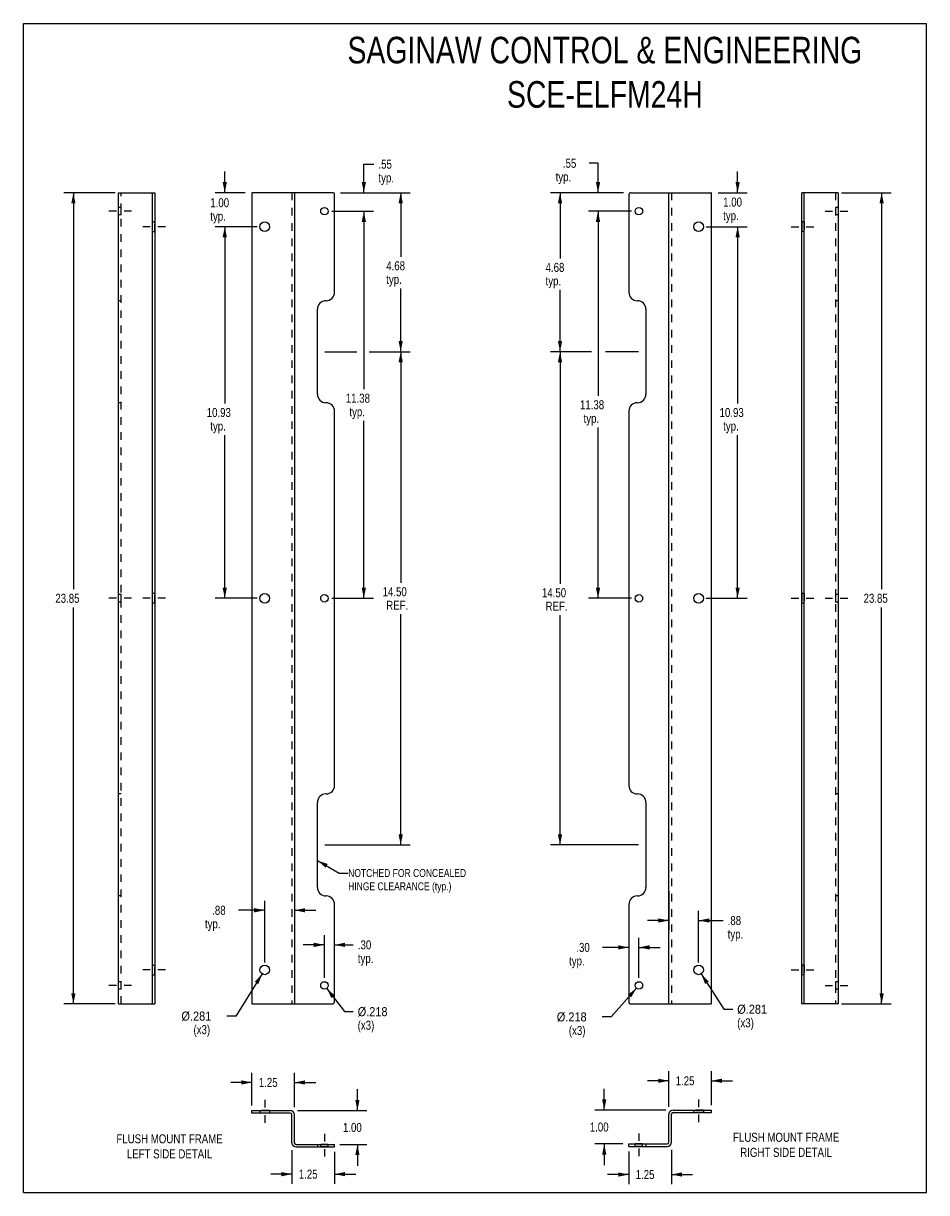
# Model space of a CAD drawing. Header units: inches. Extents: x 0 to 26.6, y 0 to 34.4.
import ezdxf

# ---------------------------------------------------------------- set-up
doc = ezdxf.new("R2010")
doc.units = ezdxf.units.IN
doc.header["$LTSCALE"] = 2.240741
doc.header["$MEASUREMENT"] = 0
doc.linetypes.add('DASHED', pattern=[0.2, 0.1, -0.1])
doc.linetypes.add('HIDDEN', pattern=[0.2, 0.1, -0.1])
doc.layers.get('0').update_dxf_attribs({"linetype": 'CONTINUOUS'})
doc.layers.add('DEFAULT_2', color=8, linetype='HIDDEN')
doc.layers.add('DIMENSIONS', color=7, linetype='CONTINUOUS')
doc.styles.get("Standard").update_dxf_attribs({"font": 'txt', "width": 0.8})
doc.dimstyles.new('DIMSTYLE_1', dxfattribs={"dimtxt": 0.265625, "dimasz": 0.3125, "dimexe": 0.18, "dimexo": 0.0625, "dimgap": 0.09, "dimtad": 0, "dimtih": 1, "dimtoh": 1, "dimzin": 4, "dimdsep": 46, "dimtxsty": 'Standard', "dimblk": '_FILLED', "dimblk1": '_FILLED', "dimblk2": '_FILLED', "dimcen": 0.09, "dimadec": 0, "dimazin": 0, "dimtfac": 1, "dimtofl": 0, "dimtmove": 0, "dimatfit": 3, "dimldrblk": '_FILLED', "dimfxl": 0, "dimtolj": 1, "dimtzin": 4, "dimarcsym": 0})
doc.dimstyles.new('DIMSTYLE_2', dxfattribs={"dimtxt": 0.265625, "dimasz": 0.3125, "dimexe": 0.18, "dimexo": 0.0625, "dimgap": 0.09, "dimtad": 0, "dimtih": 1, "dimtoh": 1, "dimdec": 3, "dimzin": 4, "dimdsep": 46, "dimtxsty": 'Standard', "dimblk": '_FILLED', "dimblk1": '_FILLED', "dimblk2": '_FILLED', "dimcen": 0.09, "dimadec": 0, "dimazin": 0, "dimtfac": 1, "dimtdec": 3, "dimtofl": 0, "dimtmove": 0, "dimatfit": 3, "dimldrblk": '_FILLED', "dimfxl": 0, "dimtolj": 1, "dimtzin": 4, "dimarcsym": 0})

# ---------------------------------------------------------------- blocks, each defined once
blk = doc.blocks.new('_FILLED')
at = {"color": 0, "linetype": 'ByBlock'}
blk.add_solid([(0, 0), (-1, 0.2), (-1, -0.2)], dxfattribs=at)
blk = doc.blocks.new('*D')
at = {"layer": 'DIMENSIONS', "color": 2, "linetype": 'CONTINUOUS'}
for p, q in [((16.899, 30.263), (16.636, 30.263)), ((16.899, 29.398), (16.899, 30.263)), ((5.922, 29.398), (5.922, 30.023)), ((21.004, 29.398), (21.004, 30.023)), ((2.703, 29.398), (1.19, 29.398)), ((1.471, 29.398), (1.471, 17.738)), ((6.519, 29.398), (5.641, 29.398)), ((17.649, 29.398), (16.618, 29.398)), ((20.436, 29.398), (21.285, 29.398)), ((24.055, 29.398), (25.521, 29.398)), ((25.24, 29.398), (25.24, 17.738)), ((9.071, 28.853), (10.293, 28.853)), ((10.012, 28.853), (10.012, 23.621)), ((17.883, 28.853), (16.618, 28.853)), ((17.883, 28.853), (16.618, 28.853)), ((16.899, 28.853), (16.899, 28.228)), ((16.899, 28.853), (16.899, 23.428)), ((6.879, 28.398), (5.641, 28.398)), ((6.879, 28.398), (5.641, 28.398)), ((5.922, 28.398), (5.922, 27.773)), ((5.922, 28.398), (5.922, 23.201)), ((20.076, 28.398), (21.285, 28.398)), ((20.076, 28.398), (21.285, 28.398)), ((21.004, 28.398), (21.004, 27.773)), ((21.004, 28.398), (21.004, 23.201)), ((10.381, 24.723), (11.377, 24.723)), ((11.096, 24.723), (11.096, 17.931)), ((16.589, 24.723), (15.5, 24.723)), ((15.782, 24.723), (15.782, 17.902)), ((10.012, 17.473), (10.012, 22.692)), ((16.899, 17.473), (16.899, 22.498)), ((5.922, 17.473), (5.922, 22.271)), ((21.004, 17.473), (21.004, 22.271)), ((1.471, 5.548), (1.471, 17.207)), ((6.879, 17.473), (5.641, 17.473)), ((9.071, 17.473), (10.293, 17.473)), ((17.883, 17.473), (16.618, 17.473)), ((20.076, 17.473), (21.285, 17.473)), ((25.24, 5.548), (25.24, 17.207)), ((11.096, 10.223), (11.096, 17.002)), ((15.782, 10.223), (15.782, 16.972)), ((8.867, 10.223), (11.377, 10.223)), ((18.087, 10.223), (15.5, 10.223)), ((7.973, 9.013), (7.973, 8.02)), ((18.982, 8.856), (18.982, 7.718)), ((7.098, 8.301), (6.322, 8.301)), ((7.098, 6.766), (7.098, 8.583)), ((7.973, 8.301), (8.598, 8.301)), ((17.805, 8.254), (17.805, 6.928)), ((19.857, 6.766), (19.857, 8.281)), ((18.982, 8), (18.357, 8)), ((19.857, 8), (20.579, 8)), ((8.853, 6.311), (8.853, 7.565)), ((9.15, 5.829), (9.15, 7.565)), ((8.853, 7.284), (8.228, 7.284)), ((9.15, 7.284), (9.703, 7.284)), ((18.102, 6.311), (18.102, 7.49)), ((17.805, 7.209), (17.031, 7.209)), ((18.102, 7.209), (18.727, 7.209)), ((7.023, 6.429), (6.244, 5.19)), ((19.933, 6.429), (20.602, 5.391)), ((8.919, 6.006), (9.44, 5.32)), ((18.03, 6.011), (17.282, 5.166)), ((2.703, 5.548), (1.19, 5.548)), ((24.055, 5.548), (25.521, 5.548)), ((6.244, 5.19), (5.986, 5.19)), ((9.44, 5.32), (9.698, 5.32)), ((17.282, 5.166), (17.024, 5.166)), ((20.602, 5.391), (20.86, 5.391)), ((6.723, 2.559), (6.723, 3.521)), ((7.973, 2.508), (7.973, 3.521)), ((18.982, 2.52), (18.982, 3.569)), ((20.232, 2.571), (20.232, 3.569)), ((6.723, 3.239), (6.098, 3.239)), ((7.973, 3.239), (8.598, 3.239)), ((18.982, 3.288), (18.357, 3.288)), ((20.232, 3.288), (20.857, 3.288)), ((9.823, 2.415), (9.823, 3.04)), ((17.082, 2.428), (17.082, 3.053)), ((8.065, 2.415), (10.104, 2.415)), ((18.889, 2.428), (16.801, 2.428)), ((9.306, 1.417), (10.104, 1.417)), ((9.823, 1.417), (9.823, 0.792)), ((17.626, 1.43), (16.801, 1.43)), ((17.082, 1.43), (17.082, 0.805)), ((7.898, 1.25), (7.898, 0.261)), ((9.15, 1.199), (9.15, 0.261)), ((17.805, 1.211), (17.805, 0.251)), ((19.057, 1.262), (19.057, 0.251)), ((7.898, 0.543), (7.273, 0.543)), ((9.15, 0.543), (9.775, 0.543)), ((17.805, 0.532), (17.18, 0.532)), ((19.057, 0.532), (19.682, 0.532))]:
    blk.add_line(p, q, dxfattribs=at)
at = {"layer": 'DIMENSIONS', "color": 2, "linetype": 'CONTINUOUS', "xscale": 0.3125, "yscale": 0.3125, "zscale": 0.3125}
for p, rotation in [((5.922, 29.398), 270), ((16.899, 29.398), 270), ((21.004, 29.398), 270), ((1.471, 29.398), 90), ((25.24, 29.398), 90), ((10.012, 28.853), 90), ((16.899, 28.853), 90), ((16.899, 28.853), 90), ((5.922, 28.398), 90), ((5.922, 28.398), 90), ((21.004, 28.398), 90), ((21.004, 28.398), 90), ((11.096, 24.723), 90), ((15.782, 24.723), 90), ((5.922, 17.473), 270), ((10.012, 17.473), 270), ((16.899, 17.473), 270), ((21.004, 17.473), 270), ((11.096, 10.223), 270), ((15.782, 10.223), 270), ((7.973, 8.301), 180), ((19.857, 8), 180), ((9.15, 7.284), 180), ((18.102, 7.209), 180), ((7.023, 6.429), 57.82459575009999), ((19.933, 6.429), 122.7717360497), ((1.471, 5.548), 270), ((8.919, 6.006), 127.2252888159), ((18.03, 6.011), 48.49450131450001), ((25.24, 5.548), 270), ((7.973, 3.239), 180), ((20.232, 3.288), 180), ((9.823, 2.415), 270), ((17.082, 2.428), 270), ((9.823, 1.417), 90), ((17.082, 1.43), 90), ((9.15, 0.543), 180), ((19.057, 0.532), 180)]:
    blk.add_blockref('_FILLED', p, dxfattribs=dict(at, rotation=rotation))
for p in [(7.098, 8.301), (18.982, 8), (8.853, 7.284), (17.805, 7.209), (6.723, 3.239), (18.982, 3.288), (7.898, 0.543), (17.805, 0.532)]:
    blk.add_blockref('_FILLED', p, dxfattribs=at)
at = {"layer": 'DIMENSIONS', "color": 2, "linetype": 'CONTINUOUS'}
for s, width, p in [('.55', 0.8, (15.866, 30.13)), ('typ.', 0.8, (15.653, 29.731)), ('1.00', 0.8, (5.497, 28.97)), ('1.00', 0.8, (20.579, 28.989)), ('typ.', 0.8, (5.497, 28.572)), ('typ.', 0.8, (20.579, 28.59)), ('11.38', 0.8, (9.481, 23.223)), ('10.93', 0.8, (5.391, 22.802)), ('typ.', 0.8, (9.587, 22.824)), ('11.38', 0.8, (16.368, 23.03)), ('10.93', 0.8, (20.473, 22.802)), ('typ.', 0.8, (16.474, 22.631)), ('typ.', 0.8, (5.497, 22.404)), ('typ.', 0.8, (20.579, 22.404)), ('23.85', 0.8, (0.94, 17.34)), ('14.50', 0.8, (10.564, 17.533)), ('14.50', 0.8, (15.25, 17.504)), ('23.85', 0.8, (24.708, 17.34)), ('REF.', 0.8, (10.671, 17.134)), ('REF.', 0.8, (15.357, 17.105)), ('.88', 0.8, (5.552, 8.168)), ('typ.', 0.8, (5.339, 7.77)), ('.88', 0.8, (20.712, 7.867)), ('typ.', 0.8, (20.712, 7.468)), ('.30', 0.8, (9.836, 7.151)), ('.30', 0.8, (16.261, 7.076)), ('typ.', 0.8, (9.836, 6.753)), ('typ.', 0.8, (16.048, 6.678)), ('%%c.281', 0.906667, (20.993, 5.258)), ('%%c.281', 0.906667, (4.649, 5.057)), ('%%c.218', 0.906667, (9.831, 5.187)), ('%%c.218', 0.906667, (15.687, 5.033)), ('(x3)', 0.8, (5.003, 4.659)), ('(x3)', 0.8, (9.831, 4.788)), ('(x3)', 0.8, (16.041, 4.634)), ('(x3)', 0.8, (20.993, 4.859)), ('1.25', 0.8, (6.923, 3.107)), ('1.25', 0.8, (19.182, 3.155)), ('1.00', 0.8, (16.657, 1.796)), ('1.00', 0.8, (9.398, 1.784)), ('1.25', 0.8, (8.099, 0.41)), ('1.25', 0.8, (18.006, 0.399))]:
    blk.add_text(s, height=0.2656, dxfattribs=dict(at, width=width)).set_placement(p)

msp = doc.modelspace()

# ---------------------------------------------------------------- linework, layer by layer
at = {"color": 7, "linetype": 'CONTINUOUS'}
for p, q in [((0, 0), (0, 34.375)), ((0, 34.375), (26.5625, 34.375)), ((26.5625, 0), (26.5625, 34.375)), ((2.7959, 5.5475), (2.7959, 29.3975)), ((2.7959, 29.3975), (3.8689, 29.3975)), ((3.7939, 5.5475), (3.7939, 29.3975)), ((23.9621, 29.3975), (22.8891, 29.3975)), ((22.9641, 5.5475), (22.9641, 29.3975)), ((23.9621, 29.3975), (23.9621, 5.5475)), ((2.7959, 5.5475), (3.8689, 5.5475)), ((23.9621, 5.5475), (22.8891, 5.5475)), ((6.7227, 2.3403), (6.7227, 2.4153)), ((20.2322, 2.3526), (20.2322, 2.4276)), ((7.8467, 2.3403), (6.7227, 2.3403)), ((7.8977, 1.4683), (7.8977, 2.2893)), ((19.0572, 1.4806), (19.0572, 2.3016)), ((19.1082, 2.3526), (20.2322, 2.3526)), ((9.1497, 1.3423), (9.1497, 1.4173)), ((17.8052, 1.3546), (17.8052, 1.4296)), ((8.0237, 1.3423), (9.1497, 1.3423)), ((17.8052, 1.3546), (18.9312, 1.3546)), ((0, 0), (26.5625, 0))]:
    msp.add_line(p, q, dxfattribs=at)
at = {"color": 3, "linetype": 'CONTINUOUS'}
for p, q in [((3.8689, 29.3975), (3.8689, 5.5475)), ((6.7227, 29.3825), (6.7227, 5.5625)), ((9.1097, 29.3975), (6.7377, 29.3975)), ((7.9727, 29.3975), (7.9727, 5.5475)), ((9.1497, 26.4725), (9.1497, 29.3575)), ((17.8052, 29.335), (17.8052, 26.4725)), ((17.8677, 29.3975), (20.2172, 29.3975)), ((18.9822, 5.5475), (18.9822, 29.3975)), ((20.2322, 5.5625), (20.2322, 29.3825)), ((22.8891, 5.5475), (22.8891, 29.3975)), ((8.8997, 26.2225), (8.8987, 26.2225)), ((18.0552, 26.2225), (18.0562, 26.2225)), ((8.6487, 23.4725), (8.6487, 25.9725)), ((18.3062, 25.9725), (18.3062, 23.4725)), ((8.8997, 23.2225), (8.8987, 23.2225)), ((18.0552, 23.2225), (18.0562, 23.2225)), ((9.1497, 11.9725), (9.1497, 22.9725)), ((17.8052, 22.9725), (17.8052, 11.9725)), ((8.8997, 11.7225), (8.8987, 11.7225)), ((18.0552, 11.7225), (18.0562, 11.7225)), ((8.6487, 8.9725), (8.6487, 11.4725)), ((18.3062, 11.4725), (18.3062, 8.9725)), ((8.8997, 8.7225), (8.8987, 8.7225)), ((18.0552, 8.7225), (18.0562, 8.7225)), ((9.1497, 5.61), (9.1497, 8.4725)), ((17.8052, 8.4725), (17.8052, 5.5875)), ((6.7377, 5.5475), (9.0872, 5.5475)), ((17.8452, 5.5475), (20.2172, 5.5475)), ((6.7227, 2.4153), (7.8467, 2.4153)), ((19.1082, 2.4276), (20.2322, 2.4276)), ((7.9727, 1.4683), (7.9727, 2.2893)), ((18.9822, 1.4806), (18.9822, 2.3016)), ((8.0237, 1.4173), (9.1497, 1.4173)), ((17.8052, 1.4296), (18.9312, 1.4296))]:
    msp.add_line(p, q, dxfattribs=at)
at = {"color": 8, "linetype": 'HIDDEN'}
for p, q in [((2.7959, 28.7435), (2.7959, 28.9615)), ((2.8709, 28.9615), (2.7959, 28.9615)), ((23.9621, 28.9615), (23.8871, 28.9615)), ((23.9621, 28.9615), (23.9621, 28.7435)), ((2.8709, 28.7435), (2.7959, 28.7435)), ((3.7939, 28.257), (3.7939, 28.538)), ((3.7939, 28.538), (3.8689, 28.538)), ((22.9641, 28.538), (22.8891, 28.538)), ((22.9641, 28.538), (22.9641, 28.257)), ((23.9621, 28.7435), (23.8871, 28.7435)), ((3.7939, 28.257), (3.8689, 28.257)), ((22.9641, 28.257), (22.8891, 28.257)), ((2.7959, 17.3635), (2.7959, 17.5815)), ((2.8709, 17.5815), (2.7959, 17.5815)), ((3.7939, 17.332), (3.7939, 17.613)), ((3.8689, 17.613), (3.7939, 17.613)), ((22.9641, 17.613), (22.8891, 17.613)), ((22.9641, 17.613), (22.9641, 17.332)), ((23.9621, 17.5815), (23.8871, 17.5815)), ((23.9621, 17.5815), (23.9621, 17.3635)), ((2.8709, 17.3635), (2.7959, 17.3635)), ((3.8689, 17.332), (3.7939, 17.332)), ((22.9641, 17.332), (22.8891, 17.332)), ((23.9621, 17.3635), (23.8871, 17.3635)), ((3.7939, 6.688), (3.8689, 6.688)), ((3.7939, 6.407), (3.7939, 6.688)), ((22.9641, 6.688), (22.8891, 6.688)), ((22.9641, 6.688), (22.9641, 6.407)), ((2.8709, 6.2015), (2.7959, 6.2015)), ((2.7959, 5.9835), (2.7959, 6.2015)), ((3.7939, 6.407), (3.8689, 6.407)), ((22.9641, 6.407), (22.8891, 6.407)), ((23.9621, 6.2015), (23.8871, 6.2015)), ((23.9621, 6.2015), (23.9621, 5.9835)), ((2.8709, 5.9835), (2.7959, 5.9835)), ((23.9621, 5.9835), (23.8871, 5.9835)), ((6.9572, 2.4153), (6.9572, 2.3403)), ((7.2382, 2.4153), (7.2382, 2.3403)), ((19.7167, 2.4276), (19.7167, 2.3526)), ((19.9977, 2.4276), (19.9977, 2.3526)), ((7.2382, 2.3403), (6.9572, 2.3403)), ((19.9977, 2.3526), (19.7167, 2.3526)), ((8.7437, 1.3423), (8.7437, 1.4173)), ((8.9617, 1.3423), (8.9617, 1.4173)), ((17.9932, 1.3546), (17.9932, 1.4296)), ((18.2112, 1.3546), (18.2112, 1.4296)), ((8.9617, 1.3423), (8.7437, 1.3423)), ((18.2112, 1.3546), (17.9932, 1.3546))]:
    msp.add_line(p, q, dxfattribs=at)
at = {"linetype": 'HIDDEN'}
for p, q in [((2.8709, 28.7435), (2.8709, 28.9615)), ((23.8871, 28.9615), (23.8871, 28.7435)), ((3.8689, 28.257), (3.8689, 28.538)), ((22.8891, 28.538), (22.8891, 28.257)), ((2.8709, 17.3635), (2.8709, 17.5815)), ((3.8689, 17.332), (3.8689, 17.613)), ((22.8891, 17.613), (22.8891, 17.332)), ((23.8871, 17.5815), (23.8871, 17.3635)), ((3.8689, 6.407), (3.8689, 6.688)), ((22.8891, 6.688), (22.8891, 6.407)), ((2.8709, 5.9835), (2.8709, 6.2015)), ((23.8871, 6.2015), (23.8871, 5.9835)), ((7.2382, 2.4153), (6.9572, 2.4153)), ((19.9977, 2.4276), (19.7167, 2.4276)), ((8.9617, 1.4173), (8.7437, 1.4173)), ((18.2112, 1.4296), (17.9932, 1.4296))]:
    msp.add_line(p, q, dxfattribs=at)
at = {"color": 2, "linetype": 'DASHED'}
for p, q in [((3.1834, 28.8525), (2.4834, 28.8525)), ((23.5746, 28.8525), (24.2746, 28.8525)), ((4.1814, 28.3975), (3.4814, 28.3975)), ((22.5766, 28.3975), (23.2766, 28.3975)), ((3.1834, 17.4725), (2.4834, 17.4725)), ((4.1814, 17.4725), (3.4814, 17.4725)), ((22.5766, 17.4725), (23.2766, 17.4725)), ((23.5746, 17.4725), (24.2746, 17.4725)), ((4.1814, 6.5475), (3.4814, 6.5475)), ((22.5766, 6.5475), (23.2766, 6.5475)), ((3.1834, 6.0925), (2.4834, 6.0925)), ((23.5746, 6.0925), (24.2746, 6.0925)), ((7.0977, 2.7278), (7.0977, 2.0278)), ((19.8572, 2.7401), (19.8572, 2.0401)), ((8.8527, 1.7298), (8.8527, 1.0298)), ((18.1022, 1.7421), (18.1022, 1.0421))]:
    msp.add_line(p, q, dxfattribs=at)
at = {"color": 3, "linetype": 'CONTINUOUS'}
for centre, radius in [((8.8527, 28.8525), 0.109), ((18.1022, 28.8525), 0.109), ((7.0977, 28.3975), 0.1405), ((19.8572, 28.3975), 0.1405), ((7.0977, 17.4725), 0.1405), ((8.8527, 17.4725), 0.109), ((18.1022, 17.4725), 0.109), ((19.8572, 17.4725), 0.1405), ((7.0977, 6.5475), 0.1405), ((19.8572, 6.5475), 0.1405), ((8.8527, 6.0925), 0.109), ((18.1022, 6.0925), 0.109)]:
    msp.add_circle(centre, radius, dxfattribs=at)
for centre, radius, start, end in [((6.7377, 29.3825), 0.015, 90, 180), ((9.1097, 29.3575), 0.04, 0, 90), ((17.8677, 29.335), 0.0625, 90, 180), ((20.2172, 29.3825), 0.015, 0, 90), ((8.8997, 26.4725), 0.25, 270, 360), ((18.0552, 26.4725), 0.25, 180, 270), ((8.8987, 25.9725), 0.25, 90, 180), ((18.0562, 25.9725), 0.25, 0, 90), ((8.8987, 23.4725), 0.25, 180, 270), ((18.0562, 23.4725), 0.25, 270, 360), ((8.8997, 22.9725), 0.25, 0, 90), ((18.0552, 22.9725), 0.25, 90, 180), ((8.8987, 11.4725), 0.25, 90, 180), ((8.8997, 11.9725), 0.25, 270, 360), ((18.0552, 11.9725), 0.25, 180, 270), ((18.0562, 11.4725), 0.25, 0, 90), ((8.8987, 8.9725), 0.25, 180, 270), ((18.0562, 8.9725), 0.25, 270, 360), ((8.8997, 8.4725), 0.25, 0, 90), ((18.0552, 8.4725), 0.25, 90, 180), ((6.7377, 5.5625), 0.015, 180, 270), ((9.0872, 5.61), 0.0625, 270, 360), ((17.8452, 5.5875), 0.04, 180, 270), ((20.2172, 5.5625), 0.015, 270, 360), ((7.8467, 2.2893), 0.126, 0, 90), ((19.1082, 2.3016), 0.126, 90, 180), ((8.0237, 1.4683), 0.051, 180, 270), ((18.9312, 1.4806), 0.051, 270, 360)]:
    msp.add_arc(centre, radius, start, end, dxfattribs=at)
at = {"color": 7, "linetype": 'CONTINUOUS'}
for centre, radius, start, end in [((7.8467, 2.2893), 0.051, 0, 90), ((19.1082, 2.3016), 0.051, 90, 180), ((8.0237, 1.4683), 0.126, 180, 270), ((18.9312, 1.4806), 0.126, 270, 360)]:
    msp.add_arc(centre, radius, start, end, dxfattribs=at)
at = {"layer": 'DEFAULT_2', "linetype": 'HIDDEN'}
for p, q in [((2.8709, 5.5475), (2.8709, 29.3975)), ((23.8871, 29.3975), (23.8871, 5.5475))]:
    msp.add_line(p, q, dxfattribs=at)
at = {"layer": 'DEFAULT_2', "color": 8, "linetype": 'HIDDEN'}
for p, q in [((7.8977, 29.3975), (7.8977, 5.5475)), ((19.0572, 29.3975), (19.0572, 5.5475)), ((2.8709, 26.2225), (2.7959, 26.2225)), ((23.9621, 26.2225), (23.8871, 26.2225)), ((2.8709, 23.2225), (2.7959, 23.2225)), ((23.9621, 23.2225), (23.8871, 23.2225)), ((2.8709, 11.7225), (2.7959, 11.7225)), ((23.9621, 11.7225), (23.8871, 11.7225)), ((2.8709, 8.7225), (2.7959, 8.7225)), ((23.9621, 8.7225), (23.8871, 8.7225)), ((8.6487, 1.4173), (8.6487, 1.3423)), ((18.3062, 1.4296), (18.3062, 1.3546))]:
    msp.add_line(p, q, dxfattribs=at)
at = {"layer": 'DIMENSIONS', "color": 2, "linetype": 'CONTINUOUS'}
for p, q in [((10.012, 29.3975), (10.012, 30.2353)), ((10.012, 30.2353), (10.3092, 30.2353)), ((9.3285, 29.3975), (11.3769, 29.3975)), ((11.0956, 29.3975), (11.0956, 27.5133)), ((17.649, 29.3975), (15.5003, 29.3975)), ((15.7816, 29.3975), (15.7816, 27.4672)), ((9.0715, 28.8525), (9.4479, 28.8525)), ((9.5943, 28.8525), (10.2933, 28.8525)), ((10.012, 28.8525), (10.012, 28.2275)), ((11.0956, 24.7225), (11.0956, 26.5836)), ((15.7816, 24.7225), (15.7816, 26.5375)), ((8.8675, 24.7225), (9.8043, 24.7225)), ((10.167, 24.7225), (11.3769, 24.7225)), ((16.7038, 24.7225), (15.5003, 24.7225)), ((18.0875, 24.7225), (17.1161, 24.7225)), ((8.6487, 9.7624), (9.2866, 9.3963)), ((9.2866, 9.3963), (9.5508, 9.3963))]:
    msp.add_line(p, q, dxfattribs=at)
for points in [[(10.012, 29.3975), (9.9495, 29.71), (10.0745, 29.71)], [(11.0956, 29.3975), (11.1581, 29.085), (11.0331, 29.085)], [(15.7816, 29.3975), (15.8441, 29.085), (15.7191, 29.085)], [(10.012, 28.8525), (10.0745, 28.54), (9.9495, 28.54)], [(11.0956, 24.7225), (11.0331, 25.035), (11.1581, 25.035)], [(15.7816, 24.7225), (15.7191, 25.035), (15.8441, 25.035)], [(8.9509, 9.661), (8.6487, 9.7624), (8.8887, 9.5526)]]:
    msp.add_solid(points, dxfattribs=at)

# ---------------------------------------------------------------- texts
at = {"layer": 'DIMENSIONS', "color": 2, "linetype": 'CONTINUOUS', "width": 0.8}
for s, p in [('.55', (10.442, 30.1025)), ('typ.', (10.442, 29.7041)), ('4.68', (10.6706, 27.1149)), ('4.68', (15.3566, 27.0687)), ('typ.', (10.6706, 26.7164)), ('typ.', (15.3566, 26.6703))]:
    msp.add_text(s, height=0.26562, dxfattribs=at).set_placement(p)
at = {"layer": 'DIMENSIONS', "color": 2, "linetype": 'CONTINUOUS'}
for s, insert, char_height, width, attachment_point in [('SAGINAW CONTROL & ENGINEERING\\PSCE-ELFM24H', (17.101, 33.9805), 0.78125, 18.125, 2), ('NOTCHED FOR CONCEALED\\PHINGE CLEARANCE (typ.)', (9.5508, 9.5135), 0.234375, 4.125, 1), ('FLUSH MOUNT FRAME\\PLEFT SIDE DETAIL', (4.2986, 1.7146), 0.265625, 3.6125, 2), ('FLUSH MOUNT FRAME\\PRIGHT SIDE DETAIL', (22.4318, 1.7595), 0.265625, 3.6125, 2)]:
    msp.add_mtext(s, dxfattribs=dict(at, insert=insert, char_height=char_height, width=width, attachment_point=attachment_point))

# ---------------------------------------------------------------- dimensions: what is measured, and where the dimension line sits
for base, p1, p2, angle, middle in [((1.4714, 29.3975), (2.7032, 5.5475), (2.7032, 29.3975), 90, (1.4714, 17.4725)), ((25.2395, 5.5475), (24.0548, 29.3975), (24.0548, 5.5475), 270, (25.2395, 17.4725)), ((6.7227, 3.2395), (7.9727, 2.5081), (6.7227, 2.5591), 180, (7.3477, 3.2395)), ((9.8226, 1.4173), (8.0655, 2.4153), (9.306, 1.4173), 270, (9.8226, 1.9163)), ((17.8052, 0.532), (19.0572, 1.2618), (17.8052, 1.2108), 180, (18.4312, 0.532)), ((17.082, 1.4296), (18.8895, 2.4276), (17.6265, 1.4296), 270, (17.082, 1.9286))]:
    dim = msp.add_linear_dim(base=base, p1=p1, p2=p2, angle=angle, dimstyle='DIMSTYLE_1', dxfattribs=at)
    dim.commit()
    dim.dimension.update_dxf_attribs({"geometry": '*D', "text_midpoint": middle, "dimtype": 160})
for base, p1, p2, angle, text, middle in [((5.9224, 28.3975), (6.519, 29.3975), (6.879, 28.3975), 270, '<>\\Ptyp.', (5.9224, 28.9037)), ((5.9224408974, 17.4725269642), (6.8789941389, 28.3975269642), (6.8789941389, 17.4725269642), 270, '<>\\Ptyp.', (5.9224408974, 22.7358082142)), ((11.0956, 10.2225), (10.3809, 24.7225), (8.8675, 10.2225), 270, '<>\\PREF.', (11.0956, 17.4665)), ((10.012, 17.4725), (9.0715, 28.8525), (9.0715, 17.4725), 270, '<>\\Ptyp.', (10.012, 23.1565)), ((21.0041, 28.3975), (20.436, 29.3975), (20.076, 28.3975), 270, '<>\\Ptyp.', (21.0041, 28.9222)), ((16.8989797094, 28.8525269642), (17.6489810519, 29.3975269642), (17.8834810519, 28.8525269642), 270, '<>\\Ptyp.', (16.0781893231, 30.0635243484)), ((16.899, 17.4725), (17.8835, 28.8525), (17.8835, 17.4725), 270, '<>\\Ptyp.', (16.899, 22.9633)), ((21.004133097, 28.3975269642), (20.0759810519, 17.4725269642), (20.0759810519, 28.3975269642), 90, '<>\\Ptyp.', (21.004133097, 22.7358082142)), ((15.7816, 10.2225), (16.5892, 24.7225), (18.0875, 10.2225), 270, '<>\\PREF.', (15.7816, 17.4373)), ((7.0977441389, 8.3012593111), (7.9727441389, 9.013125), (7.0977441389, 6.7662769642), 180, '<>\\Ptyp.', (5.7641092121, 8.1020405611)), ((8.8527, 7.2842), (9.1497, 5.8288), (8.8527, 6.3113), 180, '<>\\Ptyp.', (10.2607, 7.0849))]:
    dim = msp.add_linear_dim(base=base, p1=p1, p2=p2, angle=angle, text=text, dimstyle='DIMSTYLE_1', dxfattribs=at)
    dim.commit()
    dim.dimension.update_dxf_attribs({"geometry": '*D', "text_midpoint": middle, "dimtype": 160})
for p1, p2, middle in [((7.0229, 6.4286), (7.1726, 6.6664), (5.2509, 4.9906)), ((8.9187, 6.0057), (8.7868, 6.1793), (10.4327, 5.1203)), ((18.03, 6.0109), (18.1745, 6.1742), (16.2894, 4.9665)), ((19.9333, 6.4294), (19.7812, 6.6657), (21.5947, 5.1914))]:
    dim = msp.add_diameter_dim_2p(p1=p1, p2=p2, text='<>\\P(x3)', dimstyle='DIMSTYLE_2', dxfattribs=at)
    dim.commit()
    dim.dimension.update_dxf_attribs({"geometry": '*D', "text_midpoint": middle, "dimtype": 163})
for base, p1, p2, middle in [((9.1497, 0.5426), (7.8977, 1.2496), (9.1497, 1.1986), (8.5237, 0.5426)), ((20.2322, 3.2879), (18.9822, 2.5203), (20.2322, 2.5713), (19.6072, 3.2879))]:
    dim = msp.add_linear_dim(base=base, p1=p1, p2=p2, dimstyle='DIMSTYLE_1', dxfattribs=at)
    dim.commit()
    dim.dimension.update_dxf_attribs({"geometry": '*D', "text_midpoint": middle, "dimtype": 160})
for base, p1, p2, middle in [((19.8572310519, 7.9996274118), (18.9822310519, 8.8559821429), (19.8572310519, 6.7662769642), (21.1372401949, 7.8004086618)), ((18.1022, 7.2088), (17.8052, 8.2538), (18.1022, 6.3113), (16.4731, 7.0095))]:
    dim = msp.add_linear_dim(base=base, p1=p1, p2=p2, text='<>\\Ptyp.', dimstyle='DIMSTYLE_1', dxfattribs=at)
    dim.commit()
    dim.dimension.update_dxf_attribs({"geometry": '*D', "text_midpoint": middle, "dimtype": 160})

doc.saveas('drawing.dxf')
